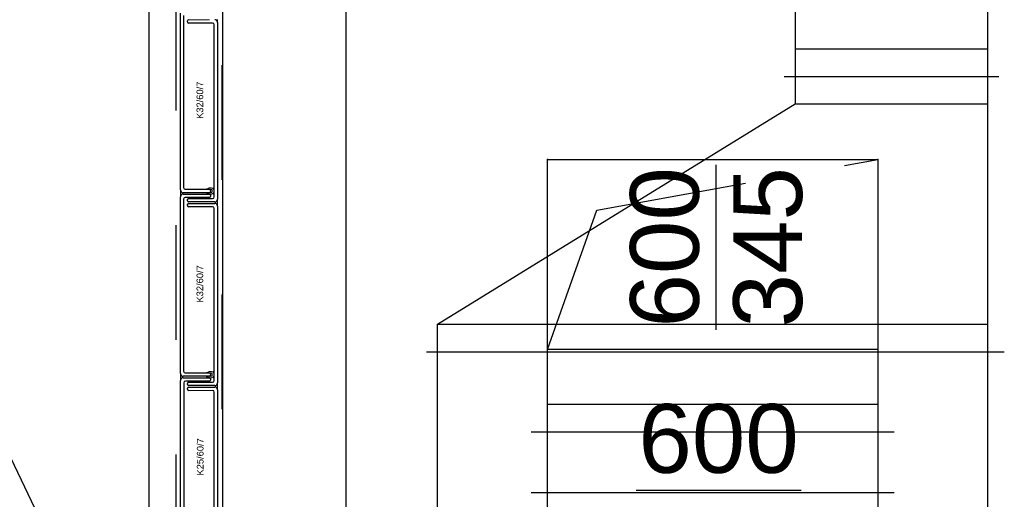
# Model space of a CAD drawing. Header units: metres. Extents: x 0 to 32.9, y 0 to 31.7.
# Tile 23 of 39: x 22.599 to 24.388, y 25.782 to 26.653. Entities that reach past the tile are written whole.
import ezdxf
from ezdxf.enums import TextEntityAlignment as Align

# ---------------------------------------------------------------- set-up
doc = ezdxf.new("R2010")
doc.units = ezdxf.units.M
doc.linetypes.add('Dash Style-1', pattern=[0.41664, 0.20828, -0.20836])
doc.linetypes.add('DGN Style 2', pattern=[0.457481, 0.274488, -0.182992])
for name, color, linetype in [('003ARCH_A', 7, 'Continuous'), ('003TX_TXT', 7, 'Continuous'), ('004SON_SON', 7, 'Continuous'), ('004TGA_L', 50, 'Continuous'), ('004TX_TXT', 7, 'Continuous')]:
    doc.layers.add(name, color=color, linetype=linetype)
doc.styles.add('ARIAL', font='arial.ttf')

msp = doc.modelspace()

# ---------------------------------------------------------------- linework, layer by layer
at = {"layer": '003ARCH_A', "color": 253}
for p, q in [((22.8345, 13.5245), (22.8345, 28.7852)), ((22.9683, 13.6573), (22.9683, 28.6523)), ((23.1924, 13.8848), (23.1924, 28.4248)), ((22.8909, 26.3441), (22.8909, 26.6651)), ((22.8969, 26.6611), (22.8969, 26.3482)), ((22.9037, 26.6492), (22.9037, 26.6513)), ((22.9496, 26.6472), (22.9057, 26.6472)), ((22.9526, 26.3314), (22.9526, 26.6442)), ((22.9587, 26.6483), (22.9587, 26.6483)), ((22.9587, 26.6483), (22.9587, 26.3273)), ((22.8909, 26.3441), (22.8909, 26.3441)), ((22.8999, 26.3452), (22.9439, 26.3452)), ((22.9459, 26.3432), (22.9459, 26.3411)), ((22.8909, 26.0105), (22.8909, 26.3315)), ((22.9439, 26.3391), (22.8959, 26.3391)), ((22.8959, 26.3365), (22.9439, 26.3365)), ((22.8969, 26.3274), (22.8969, 26.0146)), ((22.9439, 26.3304), (22.8999, 26.3304)), ((22.9037, 26.3243), (22.9037, 26.3264)), ((22.9057, 26.3284), (22.9496, 26.3284)), ((22.9537, 26.3223), (22.9057, 26.3223)), ((22.9459, 26.3345), (22.9459, 26.3324)), ((22.9037, 26.3156), (22.9037, 26.3177)), ((22.9057, 26.3197), (22.9537, 26.3197)), ((22.9496, 26.3136), (22.9057, 26.3136)), ((22.9526, 25.9977), (22.9526, 26.3106)), ((22.9587, 26.3147), (22.9587, 26.3147)), ((22.9587, 26.3147), (22.9587, 25.9937)), ((22.8909, 26.0105), (22.8909, 26.0105)), ((22.9439, 26.0055), (22.8959, 26.0055)), ((22.8959, 26.0029), (22.9439, 26.0029)), ((22.8999, 26.0116), (22.9439, 26.0116)), ((22.9459, 26.0096), (22.9459, 26.0075)), ((22.9459, 26.0009), (22.9459, 25.9988)), ((22.8909, 25.7458), (22.8909, 25.9979)), ((22.897, 25.9938), (22.897, 25.7499)), ((22.9439, 25.9968), (22.9, 25.9968)), ((22.9037, 25.9907), (22.9037, 25.9927)), ((22.9037, 25.982), (22.9037, 25.984)), ((22.9057, 25.9947), (22.9496, 25.9947)), ((22.9537, 25.9887), (22.9057, 25.9887)), ((22.9057, 25.986), (22.9537, 25.986)), ((22.9526, 25.7331), (22.9526, 25.977)), ((22.9587, 25.981), (22.9587, 25.981)), ((22.9587, 25.981), (22.9587, 25.729))]:
    msp.add_line(p, q, dxfattribs=at)
at = {"layer": '003ARCH_A', "color": 253, "linetype": 'Dash Style-1'}
for p, q in [((22.8833, 13.5725), (22.8833, 28.7372)), ((22.9664, 28.6542), (22.9664, 13.6555))]:
    msp.add_line(p, q, dxfattribs=at)
at = {"layer": '003ARCH_A', "color": 253, "lineweight": 18}
for p, q in [((22.9037, 26.6492), (22.9037, 26.6512)), ((22.9057, 26.6532), (22.9436, 26.6532)), ((22.9436, 26.6472), (22.9057, 26.6472)), ((22.9436, 26.3283), (22.9057, 26.3283)), ((22.906, 26.3305), (22.9439, 26.3305)), ((22.9459, 26.3325), (22.9459, 26.3345)), ((22.9057, 26.3196), (22.9436, 26.3196)), ((22.9037, 25.9927), (22.9037, 25.9907)), ((22.9037, 25.982), (22.9037, 25.984)), ((22.9436, 25.9947), (22.9057, 25.9947)), ((22.9057, 25.986), (22.9436, 25.986)), ((22.906, 25.9969), (22.9439, 25.9969)), ((22.9496, 25.98), (22.9057, 25.98))]:
    msp.add_line(p, q, dxfattribs=at)
at = {"layer": '003ARCH_A', "color": 253, "linetype": 'Continuous', "lineweight": 18}
for p, q in [((22.9546, 26.6532), (22.9545, 26.6536)), ((22.9556, 26.6528), (22.9546, 26.6532)), ((22.9566, 26.6523), (22.9556, 26.6528)), ((22.9577, 26.6513), (22.9566, 26.6523)), ((22.9582, 26.6502), (22.9577, 26.6513)), ((22.9581, 26.6538), (22.9583, 26.6521)), ((22.9586, 26.6492), (22.9582, 26.6502)), ((22.9583, 26.6521), (22.9584, 26.6516)), ((22.9584, 26.6516), (22.9585, 26.6512)), ((22.9585, 26.6512), (22.9585, 26.6507)), ((22.9585, 26.6507), (22.9585, 26.6504)), ((22.9585, 26.6504), (22.9586, 26.65)), ((22.9586, 26.65), (22.9586, 26.6492)), ((22.8913, 26.3422), (22.891, 26.3432)), ((22.891, 26.3432), (22.8912, 26.3417)), ((22.8912, 26.3417), (22.8912, 26.3412)), ((22.8912, 26.3412), (22.8913, 26.3408)), ((22.8919, 26.3412), (22.8913, 26.3422)), ((22.8913, 26.3408), (22.8913, 26.3404)), ((22.8913, 26.3404), (22.8914, 26.3399)), ((22.8914, 26.3399), (22.8914, 26.3394)), ((22.8929, 26.3402), (22.8919, 26.3412)), ((22.8939, 26.3396), (22.8929, 26.3402)), ((22.8949, 26.3393), (22.8939, 26.3396)), ((22.8911, 26.334), (22.891, 26.3337)), ((22.891, 26.3337), (22.891, 26.3333)), ((22.891, 26.3325), (22.8913, 26.3335)), ((22.891, 26.3333), (22.891, 26.3325)), ((22.8912, 26.3348), (22.8911, 26.3344)), ((22.8911, 26.3344), (22.8911, 26.334)), ((22.8913, 26.3354), (22.8912, 26.3348)), ((22.8914, 26.3371), (22.8913, 26.3354)), ((22.8913, 26.3335), (22.8919, 26.3345)), ((22.8914, 26.3394), (22.8914, 26.3388)), ((22.8914, 26.3388), (22.8914, 26.3383)), ((22.8914, 26.3383), (22.8914, 26.3377)), ((22.8914, 26.3377), (22.8914, 26.3371)), ((22.8919, 26.3345), (22.8929, 26.3355)), ((22.8929, 26.3355), (22.8939, 26.3361)), ((22.8939, 26.3361), (22.8949, 26.3364)), ((22.895, 26.3391), (22.8949, 26.3393)), ((22.8949, 26.3364), (22.895, 26.3368)), ((22.8951, 26.3389), (22.895, 26.3391)), ((22.895, 26.3368), (22.8951, 26.3371)), ((22.8951, 26.3386), (22.8951, 26.3389)), ((22.8951, 26.3384), (22.8951, 26.3386)), ((22.8951, 26.3381), (22.8951, 26.3384)), ((22.8951, 26.3379), (22.8951, 26.3381)), ((22.8951, 26.3377), (22.8951, 26.3379)), ((22.8951, 26.3375), (22.8951, 26.3377)), ((22.8951, 26.3373), (22.8951, 26.3375)), ((22.8951, 26.3371), (22.8951, 26.3373)), ((22.9545, 26.3221), (22.9546, 26.3223)), ((22.9545, 26.3217), (22.9545, 26.3221)), ((22.9545, 26.3215), (22.9545, 26.3217)), ((22.9546, 26.3224), (22.9556, 26.3227)), ((22.9546, 26.3223), (22.9546, 26.3224)), ((22.9556, 26.3227), (22.9566, 26.3233)), ((22.9566, 26.3233), (22.9577, 26.3243)), ((22.9577, 26.3243), (22.9582, 26.3253)), ((22.9582, 26.3226), (22.9581, 26.3219)), ((22.9581, 26.3219), (22.9581, 26.3214)), ((22.9582, 26.3253), (22.9586, 26.3263)), ((22.9583, 26.3239), (22.9582, 26.3235)), ((22.9582, 26.3235), (22.9582, 26.3231)), ((22.9582, 26.3231), (22.9582, 26.3226)), ((22.9584, 26.3248), (22.9583, 26.3244)), ((22.9583, 26.3244), (22.9583, 26.3239)), ((22.9586, 26.3263), (22.9584, 26.3248)), ((22.9544, 26.3212), (22.9545, 26.3215)), ((22.9544, 26.321), (22.9544, 26.3212)), ((22.9545, 26.3208), (22.9544, 26.321)), ((22.9545, 26.3206), (22.9545, 26.3208)), ((22.9545, 26.3204), (22.9545, 26.3206)), ((22.9545, 26.3202), (22.9545, 26.3204)), ((22.9545, 26.32), (22.9545, 26.3202)), ((22.9546, 26.3195), (22.9545, 26.32)), ((22.9556, 26.3192), (22.9546, 26.3195)), ((22.9566, 26.3186), (22.9556, 26.3192)), ((22.9577, 26.3176), (22.9566, 26.3186)), ((22.9582, 26.3166), (22.9577, 26.3176)), ((22.9581, 26.3214), (22.9581, 26.3208)), ((22.9581, 26.3208), (22.9581, 26.3202)), ((22.9581, 26.3202), (22.9583, 26.3185)), ((22.9586, 26.3156), (22.9582, 26.3166)), ((22.9583, 26.3185), (22.9584, 26.3179)), ((22.9584, 26.3179), (22.9585, 26.3176)), ((22.9585, 26.3176), (22.9585, 26.3171)), ((22.9585, 26.3171), (22.9585, 26.3168)), ((22.9585, 26.3168), (22.9586, 26.3164)), ((22.9586, 26.3164), (22.9586, 26.3156)), ((22.8913, 26.0086), (22.891, 26.0096)), ((22.891, 26.0096), (22.8912, 26.0081)), ((22.8911, 26.0003), (22.891, 26)), ((22.891, 26), (22.891, 25.9997)), ((22.891, 25.9989), (22.8913, 25.9999)), ((22.891, 25.9997), (22.891, 25.9989)), ((22.8912, 26.0012), (22.8911, 26.0008)), ((22.8911, 26.0008), (22.8911, 26.0003)), ((22.8912, 26.0081), (22.8912, 26.0076)), ((22.8912, 26.0076), (22.8913, 26.0072)), ((22.8913, 26.0017), (22.8912, 26.0012)), ((22.8919, 26.0076), (22.8913, 26.0086)), ((22.8913, 26.0072), (22.8913, 26.0068)), ((22.8913, 26.0068), (22.8914, 26.0063)), ((22.8914, 26.0034), (22.8913, 26.0017)), ((22.8913, 25.9999), (22.8919, 26.0009)), ((22.8914, 26.0063), (22.8914, 26.0058)), ((22.8914, 26.0058), (22.8914, 26.0052)), ((22.8914, 26.0052), (22.8914, 26.0047)), ((22.8914, 26.0047), (22.8914, 26.004)), ((22.8914, 26.004), (22.8914, 26.0034)), ((22.8929, 26.0066), (22.8919, 26.0076)), ((22.8919, 26.0009), (22.8929, 26.0019)), ((22.8939, 26.006), (22.8929, 26.0066)), ((22.8929, 26.0019), (22.8939, 26.0025)), ((22.8949, 26.0056), (22.8939, 26.006)), ((22.8939, 26.0025), (22.8949, 26.0028)), ((22.895, 26.0055), (22.8949, 26.0056)), ((22.8949, 26.0028), (22.895, 26.0032)), ((22.8951, 26.0053), (22.895, 26.0055)), ((22.895, 26.0032), (22.8951, 26.0034)), ((22.8951, 26.005), (22.8951, 26.0053)), ((22.8951, 26.0047), (22.8951, 26.005)), ((22.8951, 26.0045), (22.8951, 26.0047)), ((22.8951, 26.0043), (22.8951, 26.0045)), ((22.8951, 26.0041), (22.8951, 26.0043)), ((22.8951, 26.0039), (22.8951, 26.0041)), ((22.8951, 26.0037), (22.8951, 26.0039)), ((22.8951, 26.0034), (22.8951, 26.0037)), ((22.9545, 25.9884), (22.9546, 25.9886)), ((22.9545, 25.9881), (22.9545, 25.9884)), ((22.9545, 25.9879), (22.9545, 25.9881)), ((22.9545, 25.9876), (22.9545, 25.9879)), ((22.9545, 25.9874), (22.9545, 25.9876)), ((22.9545, 25.9872), (22.9545, 25.9874)), ((22.9545, 25.987), (22.9545, 25.9872)), ((22.9545, 25.9868), (22.9545, 25.987)), ((22.9545, 25.9866), (22.9545, 25.9868)), ((22.9546, 25.9863), (22.9545, 25.9866)), ((22.9546, 25.9886), (22.9547, 25.9888)), ((22.9547, 25.9859), (22.9546, 25.9863)), ((22.9547, 25.9888), (22.9557, 25.9891)), ((22.9557, 25.9856), (22.9547, 25.9859)), ((22.9557, 25.9891), (22.9567, 25.9897)), ((22.9567, 25.985), (22.9557, 25.9856)), ((22.9567, 25.9897), (22.9577, 25.9907)), ((22.9577, 25.984), (22.9567, 25.985)), ((22.9577, 25.9907), (22.9583, 25.9917)), ((22.9583, 25.983), (22.9577, 25.984)), ((22.9582, 25.9878), (22.9581, 25.9872)), ((22.9581, 25.9872), (22.9581, 25.9866)), ((22.9581, 25.9866), (22.9583, 25.9849)), ((22.9583, 25.9899), (22.9582, 25.9894)), ((22.9582, 25.9894), (22.9582, 25.9889)), ((22.9582, 25.9889), (22.9582, 25.9883)), ((22.9582, 25.9883), (22.9582, 25.9878)), ((22.9583, 25.9917), (22.9586, 25.9927)), ((22.9584, 25.9907), (22.9583, 25.9903)), ((22.9583, 25.9903), (22.9583, 25.9899)), ((22.9583, 25.9849), (22.9584, 25.9843)), ((22.9586, 25.982), (22.9583, 25.983)), ((22.9586, 25.9927), (22.9584, 25.9912)), ((22.9584, 25.9912), (22.9584, 25.9907)), ((22.9584, 25.9843), (22.9585, 25.9839)), ((22.9585, 25.9839), (22.9585, 25.9835)), ((22.9585, 25.9835), (22.9586, 25.9832)), ((22.9586, 25.9832), (22.9586, 25.9828)), ((22.9586, 25.9828), (22.9586, 25.982))]:
    msp.add_line(p, q, dxfattribs=at)
at = {"layer": '003ARCH_A', "color": 253, "lineweight": 18}
for points in [[(22.9486, 26.3411), (22.9486, 26.3407), (22.9484, 26.3403), (22.9482, 26.3399), (22.9479, 26.3396), (22.9475, 26.3393), (22.9471, 26.3392), (22.9466, 26.3391), (22.9375, 26.3391), (22.9382, 26.3389), (22.9391, 26.3385), (22.9399, 26.3381), (22.9407, 26.3378), (22.9414, 26.3375), (22.9423, 26.3371), (22.9432, 26.3369), (22.9447, 26.3364), (22.9458, 26.3363, 0.153293), (22.9492, 26.3373), (22.9523, 26.336), (22.9524, 26.3361), (22.9494, 26.3375), (22.9494, 26.3375, 0.239692), (22.9517, 26.3422), (22.9517, 26.3422), (22.9517, 26.3422, 0.239692), (22.9494, 26.347), (22.9494, 26.347), (22.9524, 26.3483), (22.9523, 26.3485), (22.9492, 26.3471), (22.9492, 26.3471, 0.153293), (22.9458, 26.3481), (22.9458, 26.3481), (22.9447, 26.348), (22.9432, 26.3476), (22.9423, 26.3473), (22.9414, 26.3469), (22.9407, 26.3466), (22.9399, 26.3463), (22.9391, 26.346), (22.9382, 26.3456), (22.9375, 26.3453), (22.9466, 26.3453), (22.9471, 26.3452), (22.9475, 26.3451), (22.9479, 26.3448), (22.9482, 26.3445), (22.9484, 26.3441), (22.9486, 26.3437), (22.9486, 26.3433), (22.9486, 26.3422)], [(22.9486, 26.0075), (22.9486, 26.0071), (22.9484, 26.0067), (22.9482, 26.0063), (22.9479, 26.006), (22.9475, 26.0057), (22.9471, 26.0056), (22.9466, 26.0055), (22.9375, 26.0055), (22.9382, 26.0052), (22.9391, 26.0048), (22.9399, 26.0045), (22.9407, 26.0042), (22.9414, 26.0039), (22.9423, 26.0035), (22.9432, 26.0032), (22.9447, 26.0028), (22.9458, 26.0027, 0.153293), (22.9492, 26.0037), (22.9523, 26.0023), (22.9524, 26.0025), (22.9494, 26.0038), (22.9494, 26.0038, 0.239692), (22.9517, 26.0086), (22.9517, 26.0086), (22.9517, 26.0086, 0.239692), (22.9494, 26.0133), (22.9494, 26.0133), (22.9524, 26.0147), (22.9523, 26.0148), (22.9492, 26.0135), (22.9492, 26.0135, 0.153293), (22.9458, 26.0145), (22.9458, 26.0145), (22.9447, 26.0144), (22.9432, 26.014), (22.9423, 26.0137), (22.9414, 26.0133), (22.9407, 26.013), (22.9399, 26.0127), (22.9391, 26.0123), (22.9382, 26.0119), (22.9375, 26.0117), (22.9466, 26.0117), (22.9471, 26.0116), (22.9475, 26.0115), (22.9479, 26.0112), (22.9482, 26.0109), (22.9484, 26.0105), (22.9486, 26.0101), (22.9486, 26.0097), (22.9486, 26.0086)]]:
    msp.add_lwpolyline(points, format="xyb", close=True, dxfattribs=at)
at = {"layer": '003ARCH_A', "color": 253}
for centre, radius, start, end in [((22.9057, 26.6513), 0.002, 90, 180), ((22.9057, 26.6492), 0.002, 180, 270), ((22.9496, 26.6442), 0.003, 0, 90), ((22.9537, 26.6483), 0.005, 0, 90), ((22.8959, 26.3441), 0.005, 180, 270), ((22.8999, 26.3482), 0.003, 180, 270), ((22.9439, 26.3432), 0.002, 0, 90), ((22.9439, 26.3411), 0.002, 270, 360), ((22.8959, 26.3315), 0.005, 90, 180), ((22.8999, 26.3274), 0.003, 90, 180), ((22.9057, 26.3264), 0.002, 90, 180), ((22.9057, 26.3243), 0.002, 180, 270), ((22.9439, 26.3345), 0.002, 0, 90), ((22.9439, 26.3324), 0.002, 270, 0), ((22.9496, 26.3314), 0.003, 270, 0), ((22.9537, 26.3273), 0.005, 270, 0), ((22.9057, 26.3177), 0.002, 90, 180), ((22.9057, 26.3156), 0.002, 180, 270), ((22.9496, 26.3106), 0.003, 0, 90), ((22.9537, 26.3147), 0.005, 0, 90), ((22.8959, 26.0105), 0.005, 180, 270), ((22.8959, 25.9979), 0.005, 90, 180), ((22.8999, 26.0146), 0.003, 180, 270), ((22.9439, 26.0096), 0.002, 0, 90), ((22.9439, 26.0075), 0.002, 270, 360), ((22.9439, 26.0009), 0.002, 0, 90), ((22.9, 25.9938), 0.003, 90, 180), ((22.9057, 25.9927), 0.002, 90, 180), ((22.9057, 25.9907), 0.002, 180, 270), ((22.9057, 25.984), 0.002, 90, 180), ((22.9057, 25.982), 0.002, 180, 270), ((22.9439, 25.9988), 0.002, 270, 0), ((22.9496, 25.9977), 0.003, 270, 0), ((22.9537, 25.9937), 0.005, 270, 0), ((22.9537, 25.981), 0.005, 0, 90), ((22.9496, 25.977), 0.003, 0, 90)]:
    msp.add_arc(centre, radius, start, end, dxfattribs=at)
at = {"layer": '003ARCH_A', "color": 253, "lineweight": 18}
for centre, start, end in [((22.9057, 26.6512), 90, 180), ((22.9057, 26.6492), 180, 270), ((22.9057, 26.3263), 90, 180), ((22.9057, 26.3243), 180, 270), ((22.9439, 26.3345), 0, 90), ((22.9439, 26.3325), 270, 0), ((22.9057, 26.3176), 90, 180), ((22.9057, 26.3156), 180, 270), ((22.9439, 26.0009), 0, 90), ((22.9057, 25.9927), 90, 180), ((22.9057, 25.9907), 180, 270), ((22.9057, 25.984), 90, 180), ((22.9057, 25.982), 180, 270), ((22.9439, 25.9989), 270, 0)]:
    msp.add_arc(centre, 0.00201, start, end, dxfattribs=at)
at = {"layer": '003TX_TXT', "color": 7}
for p, q in [((23.8645, 26.0899), (23.8645, 26.3899)), ((23.719, 25.799), (24.019, 25.799))]:
    msp.add_line(p, q, dxfattribs=at)
at = {"layer": '004SON_SON', "color": 43}
for p, q in [((24.0083, 26.7003), (24.0083, 26.5003)), ((24.3583, 25.0745), (24.3583, 26.7003)), ((24.0083, 26.6003), (24.3583, 26.6003)), ((24.0083, 26.6003), (24.0083, 26.6003)), ((24.3583, 26.6003), (24.3583, 26.6003)), ((23.9883, 26.5503), (24.3783, 26.5503)), ((23.3583, 26.1003), (24.0083, 26.5003)), ((24.0083, 26.5003), (24.3583, 26.5003)), ((23.3583, 26.1003), (24.3583, 26.1003)), ((23.3583, 25.0745), (23.3583, 26.1003)), ((23.3383, 26.0503), (24.3883, 26.0503))]:
    msp.add_line(p, q, dxfattribs=at)
at = {"layer": '004SON_SON', "color": 106}
for p, q in [((23.5583, 26.3994), (23.5583, 26.3994)), ((24.1583, 26.3994), (24.1583, 26.3994)), ((23.5583, 23.7117), (23.5583, 26.0544)), ((24.1583, 25.9544), (23.5583, 25.9544)), ((23.5583, 25.9544), (23.5583, 25.9544)), ((24.1583, 25.9544), (24.1583, 25.9544)), ((23.5283, 25.9044), (24.1883, 25.9044)), ((23.5283, 25.7943), (24.1883, 25.7943))]:
    msp.add_line(p, q, dxfattribs=at)
at = {"layer": '004SON_SON', "color": 253, "linetype": 'DGN Style 2'}
for p, q in [((23.6476, 26.3075), (24.1583, 26.3994)), ((23.5583, 26.0544), (23.6476, 26.3075))]:
    msp.add_line(p, q, dxfattribs=at)
at = {"layer": '004SON_SON', "color": 106, "extrusion": (0, 0, -1)}
msp.add_line((24.1583, 26.0544), (24.1583, 22.3117), dxfattribs=at)
at = {"layer": '004SON_SON', "color": 106}
msp.add_lwpolyline([(23.5583, 26.3994), (24.1583, 26.3994), (24.1583, 26.0544), (23.5583, 26.0544)], close=True, dxfattribs=at)
at = {"layer": '004SON_SON', "color": 43}
msp.add_point((24.0083, 26.5503), dxfattribs=at)
at = {"layer": '004SON_SON', "color": 106}
for p in [(23.5583, 26.3994), (24.1583, 26.3994), (23.5583, 26.0544), (24.1583, 26.0544)]:
    msp.add_point(p, dxfattribs=at)
at = {"layer": '004TGA_L', "color": 0}
msp.add_line((24.1583, 25.9544), (23.5583, 25.9544), dxfattribs=at)
at = {"layer": '004TX_TXT', "color": 7}
msp.add_line((21.9299, 27.2252), (23.4449, 24.0493), dxfattribs=at)

# ---------------------------------------------------------------- texts
at = {"layer": '003ARCH_A', "color": 253, "linetype": 'Continuous', "style": 'ARIAL'}
for s, p in [('K32/60/7', (22.9324, 26.4731)), ('K32/60/7', (22.9324, 26.1395)), ('K25/60/7', (22.933, 25.8253))]:
    msp.add_text(s, height=0.01212, rotation=90, dxfattribs=at).set_placement(p)
at = {"layer": '003TX_TXT', "color": 7, "style": 'ARIAL'}
for s, p in [('600', (23.7707, 26.2399)), ('345', (23.9582, 26.2399))]:
    msp.add_text(s, height=0.125, rotation=90, dxfattribs=at).set_placement(p, align=Align.MIDDLE_CENTER)
msp.add_text('600', height=0.125, dxfattribs=at).set_placement((23.869, 25.8927), align=Align.MIDDLE_CENTER)

doc.saveas('drawing.dxf')
